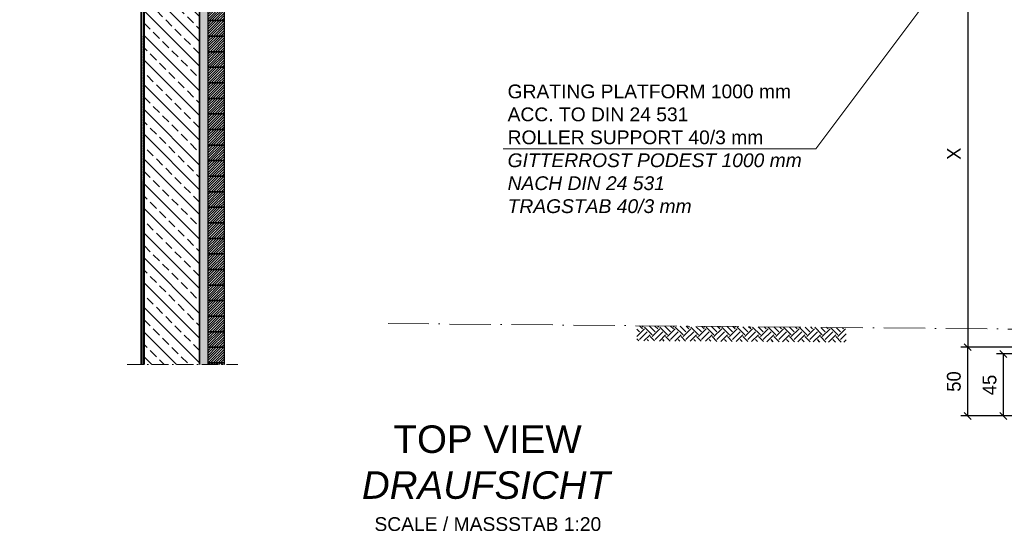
# Model space of a CAD drawing. Header units: millimetres. Extents: x -6178 to 18141, y -8419 to 8560.
# Tile 40 of 256: x -5751 to 1393, y -1032 to 2706. Entities that reach past the tile are written whole.
import ezdxf

# ---------------------------------------------------------------- set-up
doc = ezdxf.new("R2010")
doc.units = ezdxf.units.MM
doc.linetypes.add('ACAD_ISO10W100', pattern=[18, 12, -3, 0, -3])
doc.layers.add('Bemaßung', color=7, linetype='Continuous', lineweight=9)
doc.layers.add('Betonfundamente', color=7, linetype='Continuous', lineweight=18)
for name, color, linetype in [('Beschriftung', 7, 'Continuous'), ('POL_Bema', 7, 'Continuous'), ('Text', 7, 'Continuous')]:
    doc.layers.add(name, color=color, linetype=linetype)
doc.styles.add('Arial_Standard', font='arial.ttf')
doc.styles.add('LBB3.5M1000', font='isocp.shx', dxfattribs={"height": 3.5})
doc.dimstyles.new('DIN', dxfattribs={"dimtxt": 2.5, "dimasz": 2.5, "dimexe": 1.25, "dimexo": 0.625, "dimtad": 1, "dimtih": 1, "dimdec": 4, "dimdsep": 46, "dimlunit": 6, "dimtxsty": 'Standard', "dimcen": 2.5, "dimadec": 0, "dimazin": 0, "dimtfac": 1, "dimtdec": 4, "dimtmove": 0, "dimatfit": 3, "dimfxl": 0, "dimtvp": 1, "dimtolj": 1, "dimtzin": 0, "dimarcsym": 0})

# ---------------------------------------------------------------- blocks, each defined once
blk = doc.blocks.new('_Oblique')
at = {"layer": 'POL_Bema', "color": 0, "lineweight": -2}
blk.add_line((-0.5, -0.5), (0.5, 0.5), dxfattribs=at)
blk = doc.blocks.new('*D39')
at = {"layer": 'Bemaßung', "color": 0, "lineweight": -2}
for p, q in [((1554.4, 277.8), (1336.5, 277.8)), ((1386.5, -172.2), (1386.5, 277.8)), ((1554.4, -172.2), (1336.5, -172.2))]:
    blk.add_line(p, q, dxfattribs=at)
at = {"layer": 'DEFPOINTS', "color": 0}
for p in [(1386.5, 277.8), (1654.4, 277.8), (1654.4, -172.2)]:
    blk.add_point(p, dxfattribs=at)
at = {"layer": 'Bemaßung', "color": 0, "lineweight": -2, "xscale": 50, "yscale": 50, "zscale": 50}
for p, rotation in [((1386.5, 277.8), 90), ((1386.5, -172.2), 270)]:
    blk.add_blockref('_Oblique', p, dxfattribs=dict(at, rotation=rotation))
at = {"layer": 'Bemaßung', "color": 0, "insert": (1286.5, 52.8), "char_height": 100, "attachment_point": 5, "rotation": 90}
blk.add_mtext('\\A1;45', dxfattribs=at)
blk = doc.blocks.new('*D40')
at = {"layer": 'Bemaßung', "color": 0, "lineweight": -2}
for p, q in [((1904.4, 327.8), (1077.5, 327.8)), ((1127.5, -172.2), (1127.5, 327.8)), ((1554.4, -172.2), (1077.5, -172.2))]:
    blk.add_line(p, q, dxfattribs=at)
at = {"layer": 'DEFPOINTS', "color": 0}
for p in [(1127.5, 327.8), (2004.4, 327.8), (1654.4, -172.2)]:
    blk.add_point(p, dxfattribs=at)
at = {"layer": 'Bemaßung', "color": 0, "lineweight": -2, "xscale": 50, "yscale": 50, "zscale": 50}
for p, rotation in [((1127.5, 327.8), 90), ((1127.5, -172.2), 270)]:
    blk.add_blockref('_Oblique', p, dxfattribs=dict(at, rotation=rotation))
at = {"layer": 'Bemaßung', "color": 0, "insert": (1027.5, 77.8), "char_height": 100, "attachment_point": 5, "rotation": 90}
blk.add_mtext('\\A1;50', dxfattribs=at)
blk = doc.blocks.new('*D41')
at = {"layer": 'Bemaßung', "color": 0, "lineweight": -2}
for p, q in [((1914.4, 3137.2), (1077.5, 3137.2)), ((1127.5, 3137.2), (1127.5, 327.8)), ((1904.4, 327.8), (1077.5, 327.8))]:
    blk.add_line(p, q, dxfattribs=at)
at = {"layer": 'DEFPOINTS', "color": 0}
for p in [(2014.4, 3137.2), (1127.5, 327.8), (2004.4, 327.8)]:
    blk.add_point(p, dxfattribs=at)
at = {"layer": 'Bemaßung', "color": 0, "lineweight": -2, "xscale": 50, "yscale": 50, "zscale": 50}
for p, rotation in [((1127.5, 3137.2), 90), ((1127.5, 327.8), 270)]:
    blk.add_blockref('_Oblique', p, dxfattribs=dict(at, rotation=rotation))
at = {"layer": 'Bemaßung', "color": 0, "insert": (1027.5, 1732.5), "char_height": 100, "attachment_point": 5, "rotation": 90}
blk.add_mtext('\\A1;X', dxfattribs=at)

msp = doc.modelspace()

# ---------------------------------------------------------------- hatches: boundary and pattern name
h = msp.add_hatch()
h.set_pattern_fill('AR-SAND', color=256, scale=0.2, style=0)
h.set_pattern_definition([(37.5, (-69209.168, -1691.334), (-0.3200063, 9.7882647), [0, -7.7216, 0, -8.636, 0, -8.255]), (7.5, (-69209.168, -1691.334), (8.9904657, 14.336502), [0, -4.1656, 0, -6.9596, 0, -2.667]), (327.5, (-69215.4165, -1691.334), (15.8198474, 0.0287437), [0, -2.54, 0, -9.144, 0, -11.938]), (317.5, (-69215.416, -1691.334), (15.271129, 4.4585865), [0, -1.27, 0, -5.9944, 0, -6.858])])
h.paths.add_polyline_path([(-4423.77176, 200.81877), (-4383.77176, 200.81877), (-4383.77176, 6089.81158), (-4446.19571, 6089.81158), (-4446.19571, 6032.38831), (-4418.77152, 6004.96413), (-4418.77152, 5886.32475), (-4423.77176, 5881.32452)])
for color, points in [(254, [(-4428.77155, 200.81877), (-4423.77176, 200.81877), (-4423.77176, 5881.32452), (-4418.77152, 5886.32475), (-4418.77152, 6004.96413), (-4458.86431, 6045.05691), (-4577.20481, 6046.56121), (-4582.14224, 6041.62377), (-5751.49883, 6056.48812), (-5751.49883, 6051.48748), (-4580.0978, 6036.59715), (-4575.16014, 6041.53481), (-4460.96163, 6040.08317), (-4423.77152, 6002.89306), (-4423.77152, 5888.39582), (-4428.77155, 5883.39579)]), (250, [(-4438.77152, 200.81877), (-4428.77155, 200.81877), (-4428.77155, 5883.39579), (-4423.77152, 5888.39582), (-4423.77152, 6002.89306), (-4460.96163, 6040.08317), (-4575.16014, 6041.53481), (-4580.0978, 6036.59715), (-5751.49883, 6051.48748), (-5751.49883, 6041.4867), (-4576.00843, 6026.54438), (-4571.07079, 6031.48202), (-4465.15628, 6030.13568), (-4433.77152, 5998.75092), (-4433.77152, 5892.53795), (-4438.77152, 5887.53795)]), (254, [(-4443.77176, 200.81877), (-4438.77152, 200.81877), (-4438.77152, 5887.53795), (-4433.77152, 5892.53795), (-4433.77152, 5998.75092), (-4465.15628, 6030.13568), (-4571.07079, 6031.48202), (-4576.00843, 6026.54438), (-5751.49883, 6041.4867), (-5751.49883, 6037.07449), (-4574.17822, 6021.30353), (-4569.02612, 6026.45563), (-4467.25361, 6025.16194), (-4438.77152, 5996.67985), (-4438.77152, 5894.60902), (-4443.77176, 5889.60879)]), (253, [(-4446.19571, 200.81877), (-4443.77176, 200.81877), (-4443.77176, 5994.60902), (-4469.10089, 6019.93815), (-5751.49883, 6037.07449), (-5751.49883, 6034.65049), (-4470.11816, 6017.52737), (-4446.19571, 5993.60492)])]:
    msp.add_hatch(color=color).paths.add_polyline_path(points)
at = {"lineweight": 9}
h = msp.add_hatch(dxfattribs=at)
h.set_pattern_fill('ANSI31', color=256, angle=90)
h.set_pattern_definition([(135, (-95017.643, 44216.9854), (-2.24506403, -2.24506403), [])])
h.paths.add_polyline_path([(-4871.19571, 200.81877), (-4862.97874, 200.81877), (-4865.2712, 5642.20892), (-4871.19571, 5642.20643)])
at = {"lineweight": 5}
h = msp.add_hatch(dxfattribs=at)
h.set_pattern_fill('ANSI31', color=0, scale=4, style=0)
h.paths.add_polyline_path([(-4383.77176, 2812.81158), (-4268.77176, 2812.81158), (-4268.77176, 2699.81158), (-4383.77176, 2699.81158)])
h = msp.add_hatch(dxfattribs=at)
h.set_pattern_fill('ANSI31', color=0, scale=4, style=0)
h.paths.add_polyline_path([(-4383.77176, 2699.81158), (-4268.77176, 2699.81158), (-4268.77176, 2586.81158), (-4383.77176, 2586.81158)])
h = msp.add_hatch(dxfattribs=at)
h.set_pattern_fill('ANSI31', color=0, scale=4, style=0)
h.paths.add_polyline_path([(-4383.77176, 2586.81158), (-4268.77176, 2586.81158), (-4268.77176, 2473.81158), (-4383.77176, 2473.81158)])
h = msp.add_hatch(dxfattribs=at)
h.set_pattern_fill('ANSI31', color=0, scale=4, style=0)
h.paths.add_polyline_path([(-4383.77176, 2473.81158), (-4268.77176, 2473.81158), (-4268.77176, 2360.81158), (-4383.77176, 2360.81158)])
h = msp.add_hatch(dxfattribs=at)
h.set_pattern_fill('ANSI31', color=0, scale=4, style=0)
h.paths.add_polyline_path([(-4383.77176, 2360.81158), (-4268.77176, 2360.81158), (-4268.77176, 2247.81158), (-4383.77176, 2247.81158)])
h = msp.add_hatch(dxfattribs=at)
h.set_pattern_fill('ANSI31', color=0, scale=4, style=0)
h.paths.add_polyline_path([(-4383.77176, 2247.81158), (-4268.77176, 2247.81158), (-4268.77176, 2134.81158), (-4383.77176, 2134.81158)])
h = msp.add_hatch(dxfattribs=at)
h.set_pattern_fill('ANSI31', color=0, scale=4, style=0)
h.paths.add_polyline_path([(-4383.77176, 2134.81158), (-4268.77176, 2134.81158), (-4268.77176, 2021.81158), (-4383.77176, 2021.81158)])
h = msp.add_hatch(dxfattribs=at)
h.set_pattern_fill('ANSI31', color=0, scale=4, style=0)
h.paths.add_polyline_path([(-4383.77176, 2021.81158), (-4268.77176, 2021.81158), (-4268.77176, 1908.81158), (-4383.77176, 1908.81158)])
h = msp.add_hatch(dxfattribs=at)
h.set_pattern_fill('ANSI31', color=0, scale=4, style=0)
h.paths.add_polyline_path([(-4383.77176, 1908.81158), (-4268.77176, 1908.81158), (-4268.77176, 1795.81158), (-4383.77176, 1795.81158)])
h = msp.add_hatch(dxfattribs=at)
h.set_pattern_fill('ANSI31', color=0, scale=4, style=0)
h.paths.add_polyline_path([(-4383.77176, 1795.81158), (-4268.77176, 1795.81158), (-4268.77176, 1682.81158), (-4383.77176, 1682.81158)])
h = msp.add_hatch(dxfattribs=at)
h.set_pattern_fill('ANSI31', color=0, scale=4, style=0)
h.paths.add_polyline_path([(-4383.77176, 1682.81158), (-4268.77176, 1682.81158), (-4268.77176, 1569.81158), (-4383.77176, 1569.81158)])
h = msp.add_hatch(dxfattribs=at)
h.set_pattern_fill('ANSI31', color=0, scale=4, style=0)
h.paths.add_polyline_path([(-4383.77176, 1569.81158), (-4268.77176, 1569.81158), (-4268.77176, 1456.81158), (-4383.77176, 1456.81158)])
h = msp.add_hatch(dxfattribs=at)
h.set_pattern_fill('ANSI31', color=0, scale=4, style=0)
h.paths.add_polyline_path([(-4383.77176, 1456.81158), (-4268.77176, 1456.81158), (-4268.77176, 1343.81158), (-4383.77176, 1343.81158)])
h = msp.add_hatch(dxfattribs=at)
h.set_pattern_fill('ANSI31', color=0, scale=4, style=0)
h.paths.add_polyline_path([(-4383.77176, 1343.81158), (-4268.77176, 1343.81158), (-4268.77176, 1230.81158), (-4383.77176, 1230.81158)])
h = msp.add_hatch(dxfattribs=at)
h.set_pattern_fill('ANSI31', color=0, scale=4, style=0)
h.paths.add_polyline_path([(-4383.77176, 1230.81158), (-4268.77176, 1230.81158), (-4268.77176, 1117.81158), (-4383.77176, 1117.81158)])
h = msp.add_hatch(dxfattribs=at)
h.set_pattern_fill('ANSI31', color=0, scale=4, style=0)
h.paths.add_polyline_path([(-4383.77176, 1117.81158), (-4268.77176, 1117.81158), (-4268.77176, 1004.81158), (-4383.77176, 1004.81158)])
h = msp.add_hatch(dxfattribs=at)
h.set_pattern_fill('ANSI31', color=0, scale=4, style=0)
h.paths.add_polyline_path([(-4383.77176, 1004.81158), (-4268.77176, 1004.81158), (-4268.77176, 891.81158), (-4383.77176, 891.81158)])
h = msp.add_hatch(dxfattribs=at)
h.set_pattern_fill('ANSI31', color=0, scale=4, style=0)
h.paths.add_polyline_path([(-4383.77176, 891.81158), (-4268.77176, 891.81158), (-4268.77176, 778.81158), (-4383.77176, 778.81158)])
h = msp.add_hatch(dxfattribs=at)
h.set_pattern_fill('ANSI31', color=0, scale=4, style=0)
h.paths.add_polyline_path([(-4383.77176, 778.81158), (-4268.77176, 778.81158), (-4268.77176, 665.81158), (-4383.77176, 665.81158)])
h = msp.add_hatch(dxfattribs=at)
h.set_pattern_fill('ANSI31', color=0, scale=4, style=0)
h.paths.add_polyline_path([(-4383.77176, 665.81158), (-4268.77176, 665.81158), (-4268.77176, 552.81158), (-4383.77176, 552.81158)])
h = msp.add_hatch(dxfattribs=at)
h.set_pattern_fill('ANSI31', color=0, scale=4, style=0)
h.paths.add_polyline_path([(-4383.77176, 552.81158), (-4268.77176, 552.81158), (-4268.77176, 439.81158), (-4383.77176, 439.81158)])
h = msp.add_hatch(dxfattribs=at)
h.set_pattern_fill('ANSI31', color=0, scale=4, style=0)
h.paths.add_polyline_path([(-4383.77176, 439.81158), (-4268.77176, 439.81158), (-4268.77176, 326.81158), (-4383.77176, 326.81158)])
h = msp.add_hatch()
h.set_pattern_fill('EARTH', color=253, scale=12.5, angle=45, style=0)
h.set_pattern_definition([(135, (21512.64, 38022.51), (-7e-15, 112.2532), [79.375, -79.375]), (135, (21533.69, 38043.56), (-7e-15, 112.2532), [79.375, -79.375]), (135, (21554.73, 38064.606), (-7e-15, 112.2532), [79.375, -79.375]), (45, (21554.73, 38078.64), (112.2532, 7e-15), [79.375, -79.375]), (45, (21533.69, 38099.685), (112.2532, 7e-15), [79.375, -79.375]), (45, (21512.64, 38120.73), (112.2532, 7e-15), [79.375, -79.375])])
h.paths.add_polyline_path([(246.49355, 469.43021), (-116.45397, 472.73289), (-1273.27486, 482.23422), (-1273.27486, 373.14643), (246.49355, 363.6451)])
h = msp.add_hatch(dxfattribs=at)
h.set_pattern_fill('ANSI31', color=0, scale=4, style=0)
h.paths.add_polyline_path([(-4383.77176, 326.81158), (-4268.77176, 326.81158), (-4268.77176, 213.81158), (-4383.77176, 213.81158)])
h = msp.add_hatch(dxfattribs=at)
h.set_pattern_fill('ANSI31', color=0, scale=4, style=0)
h.paths.add_polyline_path([(-4383.77176, 200.81877), (-4268.77176, 200.81877), (-4268.77176, 213.81158), (-4383.77176, 213.81158)])
at = {"layer": 'Betonfundamente', "lineweight": 9}
h = msp.add_hatch(dxfattribs=at)
h.set_pattern_fill('ANSI33', color=256, scale=20, angle=90, style=0)
h.set_pattern_definition([(135, (0, 77.94), (-89.8026, -89.8026), []), (135, (5e-15, 167.75), (-89.8026, -89.8026), [63.5, -31.75])])
h.paths.add_polyline_path([(-4846.19571, 200.81877), (-4446.19571, 200.81877), (-4446.19571, 5667.20769), (-4835.18138, 5667.20769), (-4835.18138, 5633.20769), (-4838.18138, 5633.20769), (-4846.19571, 5633.20517)])

# ---------------------------------------------------------------- linework, layer by layer
at = {"color": 0}
msp.add_line((-4446.19571, 200.81877), (-4446.19571, 5993.60492), dxfattribs=at)
for p, q in [((-4871.19571, 200.81877), (-4871.19571, 5662.20769)), ((-4850.19571, 200.81877), (-4850.19571, 5667.20769)), ((-4846.19778, 200.81877), (-4846.19571, 5667.12617)), ((-4846.19571, 200.81877), (-4846.19571, 5683.0824)), ((-4862.97874, 200.81877), (-4865.2712, 5642.20892))]:
    msp.add_line(p, q)
at = {"color": 253, "linetype": 'ACAD_ISO10W100', "lineweight": 13, "ltscale": 25}
msp.add_line((5768.79013, 419.17955), (-3078.86572, 499.68964), dxfattribs=at)
at = {"linetype": 'ACAD_ISO10W100', "lineweight": 18, "ltscale": 10}
msp.add_line((-4971.19571, 200.81877), (-4168.77176, 200.81877), dxfattribs=at)
at = {"color": 253}
msp.add_lwpolyline([(-4443.77176, 200.81877), (-4443.77176, 5994.60902)], dxfattribs=at)
at = {"color": 0}
for points in [[(-4383.77176, 2812.81158), (-4268.77176, 2812.81158), (-4268.77176, 2699.81158), (-4383.77176, 2699.81158), (-4383.77176, 2812.81158)], [(-4383.77176, 2699.81158), (-4268.77176, 2699.81158), (-4268.77176, 2586.81158), (-4383.77176, 2586.81158), (-4383.77176, 2699.81158)], [(-4383.77176, 2586.81158), (-4268.77176, 2586.81158), (-4268.77176, 2473.81158), (-4383.77176, 2473.81158), (-4383.77176, 2586.81158)], [(-4383.77176, 2473.81158), (-4268.77176, 2473.81158), (-4268.77176, 2360.81158), (-4383.77176, 2360.81158), (-4383.77176, 2473.81158)], [(-4383.77176, 2360.81158), (-4268.77176, 2360.81158), (-4268.77176, 2247.81158), (-4383.77176, 2247.81158), (-4383.77176, 2360.81158)], [(-4383.77176, 2247.81158), (-4268.77176, 2247.81158), (-4268.77176, 2134.81158), (-4383.77176, 2134.81158), (-4383.77176, 2247.81158)], [(-4383.77176, 2134.81158), (-4268.77176, 2134.81158), (-4268.77176, 2021.81158), (-4383.77176, 2021.81158), (-4383.77176, 2134.81158)], [(-4383.77176, 2021.81158), (-4268.77176, 2021.81158), (-4268.77176, 1908.81158), (-4383.77176, 1908.81158), (-4383.77176, 2021.81158)], [(-4383.77176, 1908.81158), (-4268.77176, 1908.81158), (-4268.77176, 1795.81158), (-4383.77176, 1795.81158), (-4383.77176, 1908.81158)], [(-4383.77176, 1795.81158), (-4268.77176, 1795.81158), (-4268.77176, 1682.81158), (-4383.77176, 1682.81158), (-4383.77176, 1795.81158)], [(-4383.77176, 1682.81158), (-4268.77176, 1682.81158), (-4268.77176, 1569.81158), (-4383.77176, 1569.81158), (-4383.77176, 1682.81158)], [(-4383.77176, 1569.81158), (-4268.77176, 1569.81158), (-4268.77176, 1456.81158), (-4383.77176, 1456.81158), (-4383.77176, 1569.81158)], [(-4383.77176, 1456.81158), (-4268.77176, 1456.81158), (-4268.77176, 1343.81158), (-4383.77176, 1343.81158), (-4383.77176, 1456.81158)], [(-4383.77176, 1343.81158), (-4268.77176, 1343.81158), (-4268.77176, 1230.81158), (-4383.77176, 1230.81158), (-4383.77176, 1343.81158)], [(-4383.77176, 1230.81158), (-4268.77176, 1230.81158), (-4268.77176, 1117.81158), (-4383.77176, 1117.81158), (-4383.77176, 1230.81158)], [(-4383.77176, 1117.81158), (-4268.77176, 1117.81158), (-4268.77176, 1004.81158), (-4383.77176, 1004.81158), (-4383.77176, 1117.81158)], [(-4383.77176, 1004.81158), (-4268.77176, 1004.81158), (-4268.77176, 891.81158), (-4383.77176, 891.81158), (-4383.77176, 1004.81158)], [(-4383.77176, 891.81158), (-4268.77176, 891.81158), (-4268.77176, 778.81158), (-4383.77176, 778.81158), (-4383.77176, 891.81158)], [(-4383.77176, 778.81158), (-4268.77176, 778.81158), (-4268.77176, 665.81158), (-4383.77176, 665.81158), (-4383.77176, 778.81158)], [(-4383.77176, 665.81158), (-4268.77176, 665.81158), (-4268.77176, 552.81158), (-4383.77176, 552.81158), (-4383.77176, 665.81158)], [(-4383.77176, 552.81158), (-4268.77176, 552.81158), (-4268.77176, 439.81158), (-4383.77176, 439.81158), (-4383.77176, 552.81158)], [(-4383.77176, 439.81158), (-4268.77176, 439.81158), (-4268.77176, 326.81158), (-4383.77176, 326.81158), (-4383.77176, 439.81158)], [(-4383.77176, 326.81158), (-4268.77176, 326.81158), (-4268.77176, 213.81158), (-4383.77176, 213.81158), (-4383.77176, 326.81158)], [(-4383.77176, 213.81158), (-4268.77176, 213.81158), (-4268.77176, 200.81877)], [(-4383.77176, 200.81877), (-4383.77176, 213.81158)]]:
    msp.add_lwpolyline(points, dxfattribs=at)
at = {"layer": 'Text', "lineweight": 9}
for q in [(1407.04824, 3612.92241), (-2244.31385, 1767.75134)]:
    msp.add_line((25.66043, 1767.75134), q, dxfattribs=at)

# ---------------------------------------------------------------- texts
at = {"layer": 'Beschriftung', "insert": (-3283.55913, -240.89052), "char_height": 200, "width": 1845.4785758, "attachment_point": 1, "style": 'LBB3.5M1000'}
msp.add_mtext('{\\fArial|b0|i0|c0|p34;\\W3.1506; \\W1;TOP VIEW\\P\\fArial|b0|i1|c0|p34;\\W0.19979; \\W1;DRAUFSICHT\\P\\fArial|b0|i0|c0|p34;\\H0.5x;\\W2.7361; \\W1;SCALE / MASSSTAB 1:20}', dxfattribs=at)
at = {"layer": 'Text', "insert": (-2210.98018, 1767.75134), "char_height": 100, "width": 2551.4844574, "attachment_point": 4, "style": 'Arial_Standard'}
msp.add_mtext('GRATING PLATFORM 1000 mm\\PACC. TO DIN 24 531\\PROLLER SUPPORT 40/3 mm\\P{\\fArial|b0|i1|c0|p34;GITTERROST PODEST 1000 mm\\PNACH DIN 24 531\\PTRAGSTAB 40/3 mm}', dxfattribs=at)

# ---------------------------------------------------------------- dimensions: what is measured, and where the dimension line sits
at = {"layer": 'Bemaßung'}
for base, p1, p2, text, picture, middle in [((1127.49114, 327.81447), (2014.38052, 3137.207), (2004.38052, 327.81447), 'X', '*D41', (1027.49114, 1732.51074)), ((1127.49114, 327.81447), (1654.38052, -172.18553), (2004.38052, 327.81447), '50', '*D40', (1027.49114, 77.81447)), ((1386.49402, 277.81447), (1654.38052, -172.18553), (1654.38052, 277.81447), '45', '*D39', (1286.49402, 52.81447))]:
    dim = msp.add_linear_dim(base=base, p1=p1, p2=p2, angle=90, text=text, dimstyle='DIN', override={"dimscale": 100, "dimtxt": 1, "dimasz": 0.5, "dimexe": 0.5, "dimexo": 1, "dimgap": 0.5, "dimtih": 0, "dimdec": 2, "dimblk1": 'Oblique', "dimblk2": 'Oblique', "dimsah": 1, "dimtmove": 2}, dxfattribs=at)
    dim.commit()
    dim.dimension.update_dxf_attribs({"geometry": picture, "text_midpoint": middle})

doc.saveas('drawing.dxf')
